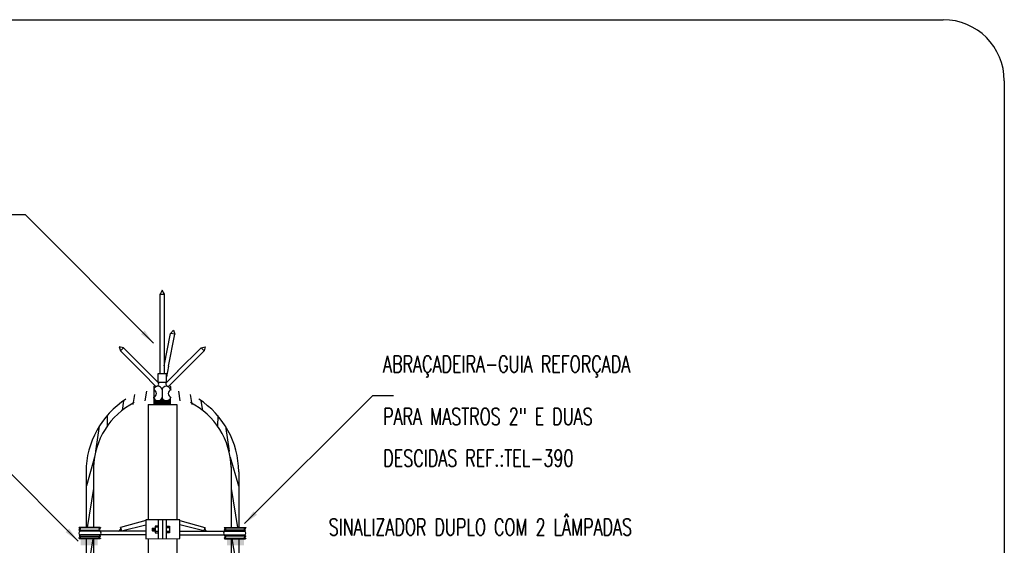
# Model space of a CAD drawing. Header units: millimetres. Extents: x 4477830 to 4478275, y -30323838 to -30323445.
# Tile 123 of 124: x 4478235.22 to 4478247.02, y -30323595.62 to -30323589.33. Entities that reach past the tile are written whole.
import ezdxf

# ---------------------------------------------------------------- set-up
doc = ezdxf.new("R2010")
doc.units = ezdxf.units.MM
doc.linetypes.add('NULL', pattern=[0])
for name, color, linetype, lineweight in [('C01', 1, 'Continuous', 30), ('C02', 2, 'Continuous', 30), ('C03', 3, 'Continuous', 30), ('P-MARGEM', 4, 'Continuous', 30)]:
    doc.layers.add(name, color=color, linetype=linetype, lineweight=lineweight)
doc.styles.add('ROMANS', font='romans.shx', dxfattribs={"width": 0.7})

msp = doc.modelspace()

# ---------------------------------------------------------------- hatches: boundary and pattern name
at = {"layer": 'C02', "linetype": 'Continuous', "true_color": 0x000000}
for points in [[(4478236.715, -30323593.051), (4478236.672, -30323593.093), (4478236.82, -30323593.2), (4478236.715, -30323593.051), (4478236.715, -30323593.051)], [(4478238.062, -30323595.258), (4478238.02, -30323595.216), (4478237.913, -30323595.363), (4478238.062, -30323595.258), (4478238.062, -30323595.258)], [(4478235.81, -30323595.423), (4478235.768, -30323595.466), (4478235.916, -30323595.573), (4478235.81, -30323595.423), (4478235.81, -30323595.423)], [(4478236.152, -30323595.544), (4478235.949, -30323595.544), (4478235.949, -30323595.622), (4478236.152, -30323595.622), (4478236.152, -30323595.544), (4478236.152, -30323595.544)], [(4478237.702, -30323595.544), (4478237.905, -30323595.544), (4478237.905, -30323595.622), (4478237.702, -30323595.622), (4478237.702, -30323595.544), (4478237.702, -30323595.544)]]:
    msp.add_hatch(color=18, dxfattribs=at).paths.add_polyline_path(points)

# ---------------------------------------------------------------- linework, layer by layer
at = {"color": 18, "true_color": 0x000000}
for p, q in [((4478236.827, -30323593.87), (4478236.832, -30323593.87)), ((4478236.827, -30323593.878), (4478236.84, -30323593.878)), ((4478236.827, -30323593.886), (4478236.853, -30323593.886)), ((4478236.827, -30323593.893), (4478237.021, -30323593.893)), ((4478236.827, -30323593.901), (4478237.021, -30323593.901)), ((4478236.827, -30323593.909), (4478237.021, -30323593.909)), ((4478236.827, -30323593.917), (4478237.021, -30323593.916)), ((4478236.827, -30323593.924), (4478237.021, -30323593.924)), ((4478236.896, -30323593.886), (4478236.954, -30323593.886)), ((4478236.909, -30323593.878), (4478236.941, -30323593.878)), ((4478236.917, -30323593.87), (4478236.932, -30323593.87)), ((4478236.922, -30323593.862), (4478236.927, -30323593.862)), ((4478236.997, -30323593.886), (4478237.021, -30323593.886)), ((4478237.01, -30323593.878), (4478237.021, -30323593.878)), ((4478237.018, -30323593.87), (4478237.021, -30323593.87))]:
    msp.add_line(p, q, dxfattribs=at)
at = {"layer": 'C01'}
for p, q in [((4478236.592, -30323593.818), (4478236.573, -30323593.936)), ((4478236.735, -30323593.775), (4478236.717, -30323593.893)), ((4478237.119, -30323593.775), (4478237.137, -30323593.893)), ((4478237.262, -30323593.818), (4478237.281, -30323593.936)), ((4478236.463, -30323593.891), (4478236.445, -30323594.009)), ((4478237.39, -30323593.891), (4478237.409, -30323594.009)), ((4478236.264, -30323594.069), (4478236.265, -30323594.199)), ((4478237.59, -30323594.069), (4478237.589, -30323594.199)), ((4478236.17, -30323594.197), (4478236.126, -30323594.494)), ((4478237.684, -30323594.197), (4478237.728, -30323594.494)), ((4478236.113, -30323594.568), (4478236.016, -30323594.911)), ((4478237.741, -30323594.568), (4478237.838, -30323594.911)), ((4478236.102, -30323594.943), (4478236.026, -30323595.41)), ((4478237.751, -30323594.943), (4478237.828, -30323595.41)), ((4478236.181, -30323595.414), (4478235.931, -30323595.414)), ((4478236.806, -30323595.416), (4478236.806, -30323595.449)), ((4478236.806, -30323595.416), (4478236.842, -30323595.416)), ((4478236.842, -30323595.449), (4478236.806, -30323595.449)), ((4478236.809, -30323595.449), (4478236.842, -30323595.449)), ((4478236.812, -30323595.416), (4478236.812, -30323595.449)), ((4478236.818, -30323595.416), (4478236.818, -30323595.449)), ((4478236.824, -30323595.416), (4478236.824, -30323595.449)), ((4478236.83, -30323595.416), (4478236.83, -30323595.449)), ((4478236.836, -30323595.416), (4478236.836, -30323595.449)), ((4478236.836, -30323595.416), (4478236.836, -30323595.449)), ((4478236.842, -30323595.392), (4478236.842, -30323595.472)), ((4478236.88, -30323595.392), (4478236.842, -30323595.392)), ((4478236.881, -30323595.407), (4478236.842, -30323595.407)), ((4478236.881, -30323595.456), (4478236.842, -30323595.456)), ((4478236.881, -30323595.456), (4478236.842, -30323595.456)), ((4478236.842, -30323595.472), (4478236.881, -30323595.472)), ((4478236.971, -30323595.393), (4478237.013, -30323595.393)), ((4478236.971, -30323595.393), (4478237.013, -30323595.393)), ((4478236.971, -30323595.409), (4478237.013, -30323595.409)), ((4478237.013, -30323595.409), (4478236.971, -30323595.409)), ((4478236.971, -30323595.457), (4478237.013, -30323595.457)), ((4478237.013, -30323595.457), (4478236.971, -30323595.457)), ((4478237.013, -30323595.473), (4478236.971, -30323595.473)), ((4478237.013, -30323595.473), (4478236.971, -30323595.473)), ((4478237.013, -30323595.393), (4478237.013, -30323595.473)), ((4478237.013, -30323595.393), (4478237.013, -30323595.473)), ((4478237.673, -30323595.414), (4478237.923, -30323595.414)), ((4478236.181, -30323595.539), (4478235.931, -30323595.539)), ((4478236.093, -30323595.544), (4478236.012, -30323596.036)), ((4478237.673, -30323595.539), (4478237.923, -30323595.539)), ((4478237.761, -30323595.544), (4478237.842, -30323596.036))]:
    msp.add_line(p, q, dxfattribs=at)
for centre, start, end in [((4478236.39, -30323595.418), 284.681, 15.3772), ((4478237.473, -30323595.418), 164.623, 255.319)]:
    msp.add_arc(centre, 0.0376, start, end, dxfattribs=at)
at = {"layer": 'C02', "color": 5}
for p, q in [((4478235.285, -30323591.664), (4478235.035, -30323591.664)), ((4478236.82, -30323593.2), (4478235.285, -30323591.664)), ((4478236.901, -30323593.565), (4478236.9, -30323592.612)), ((4478236.952, -30323593.565), (4478236.952, -30323592.612)), ((4478236.95, -30323593.474), (4478237.026, -30323593.084)), ((4478237.002, -30323593.478), (4478237.077, -30323593.094)), ((4478236.7, -30323593.57), (4478236.424, -30323593.293)), ((4478236.741, -30323593.538), (4478236.46, -30323593.257)), ((4478237.11, -30323593.538), (4478237.391, -30323593.257)), ((4478237.151, -30323593.57), (4478237.428, -30323593.293)), ((4478237.002, -30323593.478), (4478236.977, -30323593.603)), ((4478236.7, -30323593.57), (4478236.846, -30323593.715)), ((4478236.883, -30323593.679), (4478236.736, -30323593.532)), ((4478236.875, -30323593.565), (4478236.978, -30323593.565)), ((4478236.875, -30323593.668), (4478236.875, -30323593.565)), ((4478236.969, -30323593.679), (4478237.116, -30323593.532)), ((4478236.977, -30323593.668), (4478236.977, -30323593.565)), ((4478237.151, -30323593.57), (4478237.006, -30323593.715)), ((4478236.837, -30323593.707), (4478236.824, -30323593.719)), ((4478236.824, -30323593.719), (4478236.824, -30323593.76)), ((4478236.875, -30323593.668), (4478236.977, -30323593.668)), ((4478237.014, -30323593.707), (4478237.025, -30323593.719)), ((4478237.025, -30323593.719), (4478237.025, -30323593.76)), ((4478236.823, -30323593.752), (4478236.824, -30323593.85)), ((4478236.925, -30323593.749), (4478236.925, -30323593.858)), ((4478237.913, -30323595.363), (4478239.448, -30323593.828)), ((4478239.448, -30323593.828), (4478239.698, -30323593.828)), ((4478236.824, -30323593.85), (4478236.824, -30323593.858)), ((4478236.824, -30323593.89), (4478236.824, -30323593.89)), ((4478236.827, -30323593.928), (4478236.827, -30323593.864)), ((4478237.021, -30323593.928), (4478236.827, -30323593.928)), ((4478237.021, -30323593.866), (4478237.021, -30323593.928)), ((4478235.916, -30323595.573), (4478234.38, -30323594.037)), ((4478236.012, -30323594.743), (4478236.012, -30323595.41)), ((4478237.842, -30323594.743), (4478237.842, -30323595.41)), ((4478236.727, -30323595.32), (4478236.727, -30323595.544)), ((4478236.882, -30323595.543), (4478236.882, -30323595.32)), ((4478236.927, -30323595.32), (4478236.927, -30323595.543)), ((4478236.927, -30323595.32), (4478236.927, -30323595.543)), ((4478236.972, -30323595.32), (4478236.972, -30323595.543)), ((4478237.137, -30323595.543), (4478237.137, -30323595.32)), ((4478236.181, -30323595.41), (4478235.931, -30323595.41)), ((4478235.944, -30323595.454), (4478235.931, -30323595.441)), ((4478235.931, -30323595.441), (4478236.181, -30323595.441)), ((4478236.168, -30323595.454), (4478235.946, -30323595.454)), ((4478236.168, -30323595.454), (4478236.181, -30323595.441)), ((4478236.426, -30323595.408), (4478236.438, -30323595.451)), ((4478237.437, -30323595.408), (4478237.425, -30323595.451)), ((4478237.673, -30323595.41), (4478237.923, -30323595.41)), ((4478237.686, -30323595.454), (4478237.673, -30323595.441)), ((4478237.923, -30323595.441), (4478237.673, -30323595.441)), ((4478237.686, -30323595.454), (4478237.908, -30323595.454)), ((4478237.91, -30323595.454), (4478237.923, -30323595.441)), ((4478235.944, -30323595.499), (4478235.931, -30323595.512)), ((4478235.931, -30323595.512), (4478236.181, -30323595.512)), ((4478236.181, -30323595.544), (4478235.931, -30323595.544)), ((4478236.168, -30323595.499), (4478235.946, -30323595.499)), ((4478236.012, -30323595.544), (4478236.012, -30323596.525)), ((4478236.168, -30323595.499), (4478236.181, -30323595.512)), ((4478237.686, -30323595.499), (4478237.673, -30323595.512)), ((4478237.923, -30323595.512), (4478237.673, -30323595.512)), ((4478237.673, -30323595.544), (4478237.923, -30323595.544)), ((4478237.686, -30323595.499), (4478237.908, -30323595.499)), ((4478237.842, -30323595.544), (4478237.842, -30323596.525)), ((4478237.91, -30323595.499), (4478237.923, -30323595.512))]:
    msp.add_line(p, q, dxfattribs=at)
at = {"layer": 'C02', "color": 5, "linetype": 'Continuous'}
for p, q in [((4478236.102, -30323594.682), (4478236.102, -30323595.41)), ((4478237.751, -30323594.682), (4478237.751, -30323595.41)), ((4478236.102, -30323595.544), (4478236.102, -30323596.525)), ((4478237.751, -30323595.544), (4478237.751, -30323596.525))]:
    msp.add_line(p, q, dxfattribs=at)
at = {"layer": 'C02', "color": 116, "true_color": 0x136734}
for points in [[(4478236.952, -30323592.613), (4478236.926, -30323592.568), (4478236.9, -30323592.613), (4478236.952, -30323592.613)], [(4478237.077, -30323593.094), (4478237.026, -30323593.084), (4478237.06, -30323593.045), (4478237.077, -30323593.094)], [(4478236.424, -30323593.293), (4478236.46, -30323593.257), (4478236.411, -30323593.244), (4478236.424, -30323593.293)], [(4478237.428, -30323593.293), (4478237.391, -30323593.257), (4478237.441, -30323593.244), (4478237.428, -30323593.293)]]:
    msp.add_lwpolyline(points, close=True, dxfattribs=at)
for points in [[(4478236.875, -30323593.668), (4478236.873, -30323593.669)], [(4478236.979, -30323593.669), (4478236.977, -30323593.668)]]:
    msp.add_lwpolyline(points, dxfattribs=at)
at = {"layer": 'C02', "color": 5}
for centre, radius, start, end in [((4478236.874, -30323593.772), 0.0543, 20.2254, 157.802), ((4478236.854, -30323593.687), 0.0298, 255.32, 16.1831), ((4478236.973, -30323593.772), 0.0543, 20.2254, 157.802), ((4478236.998, -30323593.687), 0.0298, 163.834, 284.697), ((4478236.81, -30323593.805), 0.0467, 283.455, 76.5451), ((4478237.044, -30323593.805), 0.0467, 103.455, 256.545), ((4478237.052, -30323594.748), 1.04, 122.717, 179.694), ((4478236.999, -30323594.713), 0.898, 117.072, 178.465), ((4478236.874, -30323593.834), 0.0559, 205.78, 212.347), ((4478236.874, -30323593.834), 0.0559, 212.791, 334.878), ((4478236.975, -30323593.834), 0.0559, 205.78, 324.505), ((4478236.975, -30323593.834), 0.0559, 324.837, 334.878), ((4478236.855, -30323594.713), 0.898, 1.5349, 62.9284), ((4478236.802, -30323594.748), 1.04, 0.3062, 57.2827), ((4478235.947, -30323595.477), 0.0224, 94.0698, 265.913), ((4478235.93, -30323595.412), 0.0025, 63.4264, 296.557), ((4478235.929, -30323595.427), 0.0135, 277.117, 82.8665), ((4478236.171, -30323595.477), 0.0225, 262.866, 97.1165), ((4478236.183, -30323595.427), 0.0135, 97.1165, 262.866), ((4478236.182, -30323595.412), 0.0025, 243.426, 116.557), ((4478237.683, -30323595.477), 0.0225, 82.8835, 277.134), ((4478237.672, -30323595.412), 0.0025, 63.4435, 296.574), ((4478237.671, -30323595.427), 0.0135, 277.134, 82.8835), ((4478237.907, -30323595.477), 0.0224, 274.087, 85.9302), ((4478237.925, -30323595.427), 0.0135, 97.1335, 262.883), ((4478237.924, -30323595.412), 0.0025, 243.443, 116.574), ((4478235.93, -30323595.541), 0.0025, 63.4264, 296.557), ((4478235.929, -30323595.526), 0.0135, 277.117, 82.8665), ((4478236.183, -30323595.526), 0.0135, 97.1165, 262.866), ((4478236.182, -30323595.541), 0.0025, 243.426, 116.557), ((4478237.672, -30323595.541), 0.0025, 63.4435, 296.574), ((4478237.671, -30323595.526), 0.0135, 277.134, 82.8835), ((4478237.925, -30323595.526), 0.0135, 97.1335, 262.883), ((4478237.924, -30323595.541), 0.0025, 243.443, 116.574)]:
    msp.add_arc(centre, radius, start, end, dxfattribs=at)
at = {"layer": 'C03', "color": 116, "linetype": 'Continuous', "true_color": 0x136734}
for p, q in [((4478236.756, -30323593.935), (4478236.756, -30323595.32)), ((4478236.756, -30323593.935), (4478237.102, -30323593.935)), ((4478237.102, -30323593.935), (4478237.102, -30323595.32)), ((4478236.756, -30323595.544), (4478236.756, -30323597.333)), ((4478237.102, -30323595.543), (4478237.102, -30323597.333))]:
    msp.add_line(p, q, dxfattribs=at)
at = {"layer": 'C03', "color": 116, "true_color": 0x136734}
for p, q in [((4478236.727, -30323595.327), (4478236.426, -30323595.408)), ((4478236.8, -30323595.32), (4478236.727, -30323595.32)), ((4478236.927, -30323595.32), (4478236.791, -30323595.32)), ((4478237.077, -30323595.32), (4478236.927, -30323595.32)), ((4478237.137, -30323595.32), (4478237.077, -30323595.32)), ((4478237.137, -30323595.327), (4478237.437, -30323595.408)), ((4478236.727, -30323595.454), (4478236.168, -30323595.454)), ((4478236.438, -30323595.451), (4478236.727, -30323595.376)), ((4478237.425, -30323595.451), (4478237.137, -30323595.376)), ((4478237.137, -30323595.454), (4478237.686, -30323595.454)), ((4478236.727, -30323595.499), (4478236.168, -30323595.499)), ((4478236.727, -30323595.544), (4478237.137, -30323595.543)), ((4478237.137, -30323595.499), (4478237.686, -30323595.499))]:
    msp.add_line(p, q, dxfattribs=at)
at = {"layer": 'P-MARGEM', "color": 18, "true_color": 0x000000}
for p, q in [((4478225.087, -30323589.326), (4478246.287, -30323589.326)), ((4478247.019, -30323590.058), (4478247.019, -30323609.873))]:
    msp.add_line(p, q, dxfattribs=at)
msp.add_arc((4478246.287, -30323590.058), 0.732, 0, 90, dxfattribs=at)

# ---------------------------------------------------------------- texts
at = {"layer": 'C03', "color": 18, "linetype": 'NULL', "true_color": 0x000000, "char_height": 0.2, "attachment_point": 7, "line_spacing_factor": 0.798, "style": 'ROMANS'}
for s, insert, width in [('ABRAÇADEIRA-GUIA REFORÇADA', (4478239.572, -30323593.609), 9.48571), ('PARA MASTROS 2" E DUAS', (4478239.573, -30323594.18), 8.26667), ('DESCIDAS REF.:TEL-390', (4478239.574, -30323594.679), 7.27619), ('SINALIZADOR DUPLO COM 2 LÂMPADAS', (4478238.922, -30323595.505), 11.86667)]:
    msp.add_mtext(s, dxfattribs=dict(at, insert=insert, width=width))

doc.saveas('drawing.dxf')
